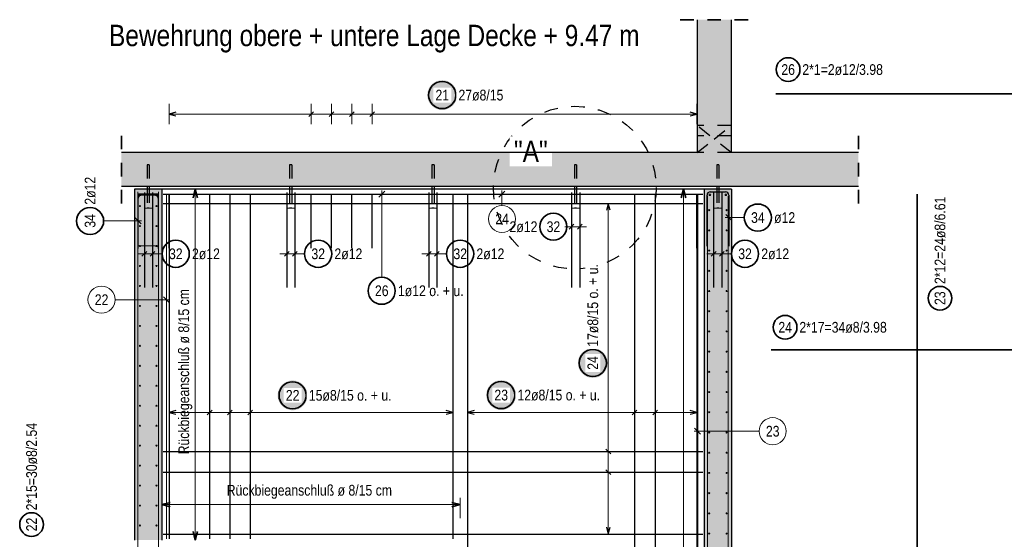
# Model space of a CAD drawing. Header units: millimetres. Extents: x -10.2 to 30.7, y 0 to 21.
# Tile 23 of 40: x 8.9 to 16.2, y 6.2 to 10.1. Entities that reach past the tile are written whole.
import ezdxf

# ---------------------------------------------------------------- set-up
doc = ezdxf.new("R2010")
doc.units = ezdxf.units.MM
doc.linetypes.add('HIDDEN', pattern=[0.375, 0.25, -0.125])
doc.layers.add('Achsen', color=7, linetype='Continuous', lineweight=20)
doc.layers.add('nplo Bewehrung', color=7, linetype='Continuous', lineweight=20)
doc.styles.add('Arial Narrow', font='ARIALN.TTF')

msp = doc.modelspace()

# ---------------------------------------------------------------- hatches: boundary and pattern name
at = {"lineweight": 13, "true_color": 0xd7ffd7}
for points in [[(14.162, 10.078), (14.162, 9.0976), (13.912, 9.0976), (13.912, 10.078)], [(15.1001, 9.0976), (15.1001, 8.8476), (9.6665, 8.8476), (9.6665, 9.0976)], [(9.9644, 8.8276), (9.9644, 6.241), (9.7644, 6.241), (9.7644, 8.8276)], [(9.9644, 8.8276), (9.9644, 6.241), (9.7644, 6.241), (9.7644, 8.8276)], [(14.1644, 8.8276), (14.1644, 2.141), (13.9644, 2.141), (13.9644, 8.8276)]]:
    msp.add_hatch(color=254, dxfattribs=at).paths.add_polyline_path(points)
at = {"lineweight": 25, "true_color": 0xffffff}
for points in [[(12.1419, 9.5222), (12.1419, 9.526), (12.1417, 9.5298), (12.1413, 9.5337), (12.1409, 9.5375), (12.1403, 9.5413), (12.1395, 9.545), (12.1387, 9.5488), (12.1377, 9.5525), (12.1366, 9.5562), (12.1353, 9.5598), (12.1339, 9.5634), (12.1324, 9.5669), (12.1308, 9.5704), (12.1291, 9.5738), (12.1272, 9.5772), (12.1252, 9.5804), (12.1231, 9.5837), (12.1209, 9.5868), (12.1186, 9.5899), (12.1162, 9.5929), (12.1137, 9.5958), (12.1111, 9.5986), (12.1083, 9.6013), (12.1055, 9.6039), (12.1026, 9.6064), (12.0997, 9.6088), (12.0966, 9.6112), (12.0934, 9.6134), (12.0902, 9.6154), (12.0869, 9.6174), (12.0836, 9.6193), (12.0802, 9.621), (12.0767, 9.6226), (12.0731, 9.6241), (12.0696, 9.6255), (12.0659, 9.6268), (12.0623, 9.6279), (12.0585, 9.6289), (12.0548, 9.6298), (12.051, 9.6305), (12.0472, 9.6311), (12.0434, 9.6316), (12.0396, 9.6319), (12.0358, 9.6321), (12.0319, 9.6322), (12.0281, 9.6321), (12.0243, 9.6319), (12.0204, 9.6316), (12.0166, 9.6311), (12.0128, 9.6305), (12.0091, 9.6298), (12.0053, 9.6289), (12.0016, 9.6279), (11.9979, 9.6268), (11.9943, 9.6255), (11.9907, 9.6241), (11.9872, 9.6226), (11.9837, 9.621), (11.9803, 9.6193), (11.9769, 9.6174), (11.9736, 9.6154), (11.9704, 9.6134), (11.9673, 9.6112), (11.9642, 9.6088), (11.9612, 9.6064), (11.9583, 9.6039), (11.9555, 9.6013), (11.9528, 9.5986), (11.9502, 9.5958), (11.9477, 9.5929), (11.9453, 9.5899), (11.9429, 9.5868), (11.9407, 9.5837), (11.9386, 9.5804), (11.9367, 9.5772), (11.9348, 9.5738), (11.9331, 9.5704), (11.9314, 9.5669), (11.9299, 9.5634), (11.9286, 9.5598), (11.9273, 9.5562), (11.9262, 9.5525), (11.9252, 9.5488), (11.9243, 9.545), (11.9236, 9.5413), (11.923, 9.5375), (11.9225, 9.5337), (11.9222, 9.5298), (11.922, 9.526), (11.9219, 9.5222), (11.922, 9.5183), (11.9222, 9.5145), (11.9225, 9.5107), (11.923, 9.5068), (11.9236, 9.5031), (11.9243, 9.4993), (11.9252, 9.4955), (11.9262, 9.4918), (11.9273, 9.4882), (11.9286, 9.4845), (11.9299, 9.481), (11.9314, 9.4774), (11.9331, 9.4739), (11.9348, 9.4705), (11.9367, 9.4672), (11.9386, 9.4639), (11.9407, 9.4606), (11.9429, 9.4575), (11.9453, 9.4544), (11.9477, 9.4515), (11.9502, 9.4486), (11.9528, 9.4457), (11.9555, 9.443), (11.9583, 9.4404), (11.9612, 9.4379), (11.9642, 9.4355), (11.9673, 9.4332), (11.9704, 9.431), (11.9736, 9.4289), (11.9769, 9.4269), (11.9803, 9.425), (11.9837, 9.4233), (11.9872, 9.4217), (11.9907, 9.4202), (11.9943, 9.4188), (11.9979, 9.4175), (12.0016, 9.4164), (12.0053, 9.4154), (12.0091, 9.4146), (12.0128, 9.4138), (12.0166, 9.4132), (12.0204, 9.4128), (12.0243, 9.4124), (12.0281, 9.4122), (12.0319, 9.4122), (12.0358, 9.4122), (12.0396, 9.4124), (12.0434, 9.4128), (12.0472, 9.4132), (12.051, 9.4138), (12.0548, 9.4146), (12.0585, 9.4154), (12.0623, 9.4164), (12.0659, 9.4175), (12.0696, 9.4188), (12.0731, 9.4202), (12.0767, 9.4217), (12.0802, 9.4233), (12.0836, 9.425), (12.0869, 9.4269), (12.0902, 9.4289), (12.0934, 9.431), (12.0966, 9.4332), (12.0997, 9.4355), (12.1026, 9.4379), (12.1055, 9.4404), (12.1083, 9.443), (12.1111, 9.4457), (12.1137, 9.4486), (12.1162, 9.4515), (12.1186, 9.4544), (12.1209, 9.4575), (12.1231, 9.4606), (12.1252, 9.4639), (12.1272, 9.4672), (12.1291, 9.4705), (12.1308, 9.4739), (12.1324, 9.4774), (12.1339, 9.481), (12.1353, 9.4845), (12.1366, 9.4882), (12.1377, 9.4918), (12.1387, 9.4955), (12.1395, 9.4993), (12.1403, 9.5031), (12.1409, 9.5068), (12.1413, 9.5107), (12.1417, 9.5145)], [(13.2523, 7.5463), (13.2522, 7.5501), (13.252, 7.5539), (13.2517, 7.5578), (13.2512, 7.5616), (13.2506, 7.5654), (13.2499, 7.5691), (13.249, 7.5729), (13.248, 7.5766), (13.2469, 7.5803), (13.2457, 7.5839), (13.2443, 7.5875), (13.2428, 7.591), (13.2412, 7.5945), (13.2394, 7.5979), (13.2375, 7.6013), (13.2356, 7.6046), (13.2335, 7.6078), (13.2313, 7.6109), (13.229, 7.614), (13.2265, 7.617), (13.224, 7.6199), (13.2214, 7.6227), (13.2187, 7.6254), (13.2159, 7.628), (13.213, 7.6305), (13.21, 7.6329), (13.2069, 7.6353), (13.2038, 7.6375), (13.2006, 7.6395), (13.1973, 7.6415), (13.1939, 7.6434), (13.1905, 7.6451), (13.187, 7.6468), (13.1835, 7.6483), (13.1799, 7.6496), (13.1763, 7.6509), (13.1726, 7.652), (13.1689, 7.653), (13.1652, 7.6539), (13.1614, 7.6546), (13.1576, 7.6552), (13.1538, 7.6557), (13.15, 7.656), (13.1461, 7.6562), (13.1423, 7.6563), (13.1384, 7.6562), (13.1346, 7.656), (13.1308, 7.6557), (13.127, 7.6552), (13.1232, 7.6546), (13.1194, 7.6539), (13.1157, 7.653), (13.112, 7.652), (13.1083, 7.6509), (13.1047, 7.6496), (13.1011, 7.6483), (13.0975, 7.6468), (13.0941, 7.6451), (13.0906, 7.6434), (13.0873, 7.6415), (13.084, 7.6395), (13.0808, 7.6375), (13.0776, 7.6353), (13.0746, 7.6329), (13.0716, 7.6305), (13.0687, 7.628), (13.0659, 7.6254), (13.0632, 7.6227), (13.0605, 7.6199), (13.058, 7.617), (13.0556, 7.614), (13.0533, 7.6109), (13.0511, 7.6078), (13.049, 7.6046), (13.047, 7.6013), (13.0452, 7.5979), (13.0434, 7.5945), (13.0418, 7.591), (13.0403, 7.5875), (13.0389, 7.5839), (13.0377, 7.5803), (13.0365, 7.5766), (13.0356, 7.5729), (13.0347, 7.5691), (13.034, 7.5654), (13.0334, 7.5616), (13.0329, 7.5578), (13.0326, 7.5539), (13.0324, 7.5501), (13.0323, 7.5463), (13.0324, 7.5424), (13.0326, 7.5386), (13.0329, 7.5348), (13.0334, 7.531), (13.034, 7.5272), (13.0347, 7.5234), (13.0356, 7.5197), (13.0365, 7.5159), (13.0377, 7.5123), (13.0389, 7.5086), (13.0403, 7.5051), (13.0418, 7.5015), (13.0434, 7.498), (13.0452, 7.4946), (13.047, 7.4913), (13.049, 7.488), (13.0511, 7.4848), (13.0533, 7.4816), (13.0556, 7.4785), (13.058, 7.4756), (13.0605, 7.4727), (13.0632, 7.4699), (13.0659, 7.4671), (13.0687, 7.4645), (13.0716, 7.462), (13.0746, 7.4596), (13.0776, 7.4573), (13.0808, 7.4551), (13.084, 7.453), (13.0873, 7.451), (13.0906, 7.4491), (13.0941, 7.4474), (13.0975, 7.4458), (13.1011, 7.4443), (13.1047, 7.4429), (13.1083, 7.4416), (13.112, 7.4405), (13.1157, 7.4395), (13.1194, 7.4387), (13.1232, 7.4379), (13.127, 7.4373), (13.1308, 7.4369), (13.1346, 7.4365), (13.1384, 7.4363), (13.1423, 7.4363), (13.1461, 7.4363), (13.15, 7.4365), (13.1538, 7.4369), (13.1576, 7.4373), (13.1614, 7.4379), (13.1652, 7.4387), (13.1689, 7.4395), (13.1726, 7.4405), (13.1763, 7.4416), (13.1799, 7.4429), (13.1835, 7.4443), (13.187, 7.4458), (13.1905, 7.4474), (13.1939, 7.4491), (13.1973, 7.451), (13.2006, 7.453), (13.2038, 7.4551), (13.2069, 7.4573), (13.21, 7.4596), (13.213, 7.462), (13.2159, 7.4645), (13.2187, 7.4671), (13.2214, 7.4699), (13.224, 7.4727), (13.2265, 7.4756), (13.229, 7.4785), (13.2313, 7.4816), (13.2335, 7.4848), (13.2356, 7.488), (13.2375, 7.4913), (13.2394, 7.4946), (13.2412, 7.498), (13.2428, 7.5015), (13.2443, 7.5051), (13.2457, 7.5086), (13.2469, 7.5123), (13.248, 7.5159), (13.249, 7.5197), (13.2499, 7.5234), (13.2506, 7.5272), (13.2512, 7.531), (13.2517, 7.5348), (13.252, 7.5386)], [(11.0388, 7.3081), (11.0388, 7.3119), (11.0385, 7.3158), (11.0382, 7.3196), (11.0377, 7.3234), (11.0371, 7.3272), (11.0364, 7.331), (11.0356, 7.3347), (11.0346, 7.3384), (11.0334, 7.3421), (11.0322, 7.3457), (11.0308, 7.3493), (11.0293, 7.3529), (11.0277, 7.3563), (11.0259, 7.3598), (11.0241, 7.3631), (11.0221, 7.3664), (11.02, 7.3696), (11.0178, 7.3728), (11.0155, 7.3758), (11.0131, 7.3788), (11.0106, 7.3817), (11.0079, 7.3845), (11.0052, 7.3872), (11.0024, 7.3899), (10.9995, 7.3924), (10.9965, 7.3948), (10.9935, 7.3971), (10.9903, 7.3993), (10.9871, 7.4014), (10.9838, 7.4034), (10.9805, 7.4052), (10.977, 7.407), (10.9736, 7.4086), (10.97, 7.4101), (10.9664, 7.4115), (10.9628, 7.4127), (10.9591, 7.4138), (10.9554, 7.4148), (10.9517, 7.4157), (10.9479, 7.4164), (10.9441, 7.417), (10.9403, 7.4175), (10.9365, 7.4178), (10.9327, 7.418), (10.9288, 7.4181), (10.925, 7.418), (10.9211, 7.4178), (10.9173, 7.4175), (10.9135, 7.417), (10.9097, 7.4164), (10.9059, 7.4157), (10.9022, 7.4148), (10.8985, 7.4138), (10.8948, 7.4127), (10.8912, 7.4115), (10.8876, 7.4101), (10.8841, 7.4086), (10.8806, 7.407), (10.8772, 7.4052), (10.8738, 7.4034), (10.8705, 7.4014), (10.8673, 7.3993), (10.8642, 7.3971), (10.8611, 7.3948), (10.8581, 7.3924), (10.8552, 7.3899), (10.8524, 7.3872), (10.8497, 7.3845), (10.8471, 7.3817), (10.8446, 7.3788), (10.8421, 7.3758), (10.8398, 7.3728), (10.8376, 7.3696), (10.8355, 7.3664), (10.8336, 7.3631), (10.8317, 7.3598), (10.83, 7.3563), (10.8283, 7.3529), (10.8268, 7.3493), (10.8255, 7.3457), (10.8242, 7.3421), (10.8231, 7.3384), (10.8221, 7.3347), (10.8212, 7.331), (10.8205, 7.3272), (10.8199, 7.3234), (10.8194, 7.3196), (10.8191, 7.3158), (10.8189, 7.3119), (10.8188, 7.3081), (10.8189, 7.3043), (10.8191, 7.3004), (10.8194, 7.2966), (10.8199, 7.2928), (10.8205, 7.289), (10.8212, 7.2852), (10.8221, 7.2815), (10.8231, 7.2778), (10.8242, 7.2741), (10.8255, 7.2705), (10.8268, 7.2669), (10.8283, 7.2634), (10.83, 7.2599), (10.8317, 7.2565), (10.8336, 7.2531), (10.8355, 7.2498), (10.8376, 7.2466), (10.8398, 7.2435), (10.8421, 7.2404), (10.8446, 7.2374), (10.8471, 7.2345), (10.8497, 7.2317), (10.8524, 7.229), (10.8552, 7.2264), (10.8581, 7.2238), (10.8611, 7.2214), (10.8642, 7.2191), (10.8673, 7.2169), (10.8705, 7.2148), (10.8738, 7.2128), (10.8772, 7.211), (10.8806, 7.2092), (10.8841, 7.2076), (10.8876, 7.2061), (10.8912, 7.2047), (10.8948, 7.2035), (10.8985, 7.2024), (10.9022, 7.2014), (10.9059, 7.2005), (10.9097, 7.1998), (10.9135, 7.1992), (10.9173, 7.1987), (10.9211, 7.1984), (10.925, 7.1982), (10.9288, 7.1981), (10.9327, 7.1982), (10.9365, 7.1984), (10.9403, 7.1987), (10.9441, 7.1992), (10.9479, 7.1998), (10.9517, 7.2005), (10.9554, 7.2014), (10.9591, 7.2024), (10.9628, 7.2035), (10.9664, 7.2047), (10.97, 7.2061), (10.9736, 7.2076), (10.977, 7.2092), (10.9805, 7.211), (10.9838, 7.2128), (10.9871, 7.2148), (10.9903, 7.2169), (10.9935, 7.2191), (10.9965, 7.2214), (10.9995, 7.2238), (11.0024, 7.2264), (11.0052, 7.229), (11.0079, 7.2317), (11.0106, 7.2345), (11.0131, 7.2374), (11.0155, 7.2404), (11.0178, 7.2435), (11.02, 7.2466), (11.0221, 7.2498), (11.0241, 7.2531), (11.0259, 7.2565), (11.0277, 7.2599), (11.0293, 7.2634), (11.0308, 7.2669), (11.0322, 7.2705), (11.0334, 7.2741), (11.0346, 7.2778), (11.0356, 7.2815), (11.0364, 7.2852), (11.0371, 7.289), (11.0377, 7.2928), (11.0382, 7.2966), (11.0385, 7.3004)], [(12.5766, 7.3102), (12.5765, 7.314), (12.5763, 7.3179), (12.576, 7.3217), (12.5755, 7.3255), (12.5749, 7.3293), (12.5742, 7.3331), (12.5733, 7.3368), (12.5723, 7.3405), (12.5712, 7.3442), (12.5699, 7.3478), (12.5686, 7.3514), (12.567, 7.3549), (12.5654, 7.3584), (12.5637, 7.3618), (12.5618, 7.3652), (12.5598, 7.3685), (12.5578, 7.3717), (12.5556, 7.3749), (12.5532, 7.3779), (12.5508, 7.3809), (12.5483, 7.3838), (12.5457, 7.3866), (12.543, 7.3893), (12.5402, 7.3919), (12.5373, 7.3945), (12.5343, 7.3969), (12.5312, 7.3992), (12.5281, 7.4014), (12.5249, 7.4035), (12.5216, 7.4055), (12.5182, 7.4073), (12.5148, 7.4091), (12.5113, 7.4107), (12.5078, 7.4122), (12.5042, 7.4136), (12.5006, 7.4148), (12.4969, 7.4159), (12.4932, 7.4169), (12.4894, 7.4178), (12.4857, 7.4185), (12.4819, 7.4191), (12.4781, 7.4196), (12.4742, 7.4199), (12.4704, 7.4201), (12.4666, 7.4202), (12.4627, 7.4201), (12.4589, 7.4199), (12.4551, 7.4196), (12.4513, 7.4191), (12.4475, 7.4185), (12.4437, 7.4178), (12.4399, 7.4169), (12.4362, 7.4159), (12.4326, 7.4148), (12.4289, 7.4136), (12.4254, 7.4122), (12.4218, 7.4107), (12.4183, 7.4091), (12.4149, 7.4073), (12.4116, 7.4055), (12.4083, 7.4035), (12.405, 7.4014), (12.4019, 7.3992), (12.3988, 7.3969), (12.3959, 7.3945), (12.393, 7.3919), (12.3901, 7.3893), (12.3874, 7.3866), (12.3848, 7.3838), (12.3823, 7.3809), (12.3799, 7.3779), (12.3776, 7.3749), (12.3754, 7.3717), (12.3733, 7.3685), (12.3713, 7.3652), (12.3694, 7.3618), (12.3677, 7.3584), (12.3661, 7.3549), (12.3646, 7.3514), (12.3632, 7.3478), (12.3619, 7.3442), (12.3608, 7.3405), (12.3598, 7.3368), (12.359, 7.3331), (12.3582, 7.3293), (12.3576, 7.3255), (12.3572, 7.3217), (12.3568, 7.3179), (12.3566, 7.314), (12.3566, 7.3102), (12.3566, 7.3064), (12.3568, 7.3025), (12.3572, 7.2987), (12.3576, 7.2949), (12.3582, 7.2911), (12.359, 7.2873), (12.3598, 7.2836), (12.3608, 7.2799), (12.3619, 7.2762), (12.3632, 7.2726), (12.3646, 7.269), (12.3661, 7.2655), (12.3677, 7.262), (12.3694, 7.2586), (12.3713, 7.2552), (12.3733, 7.2519), (12.3754, 7.2487), (12.3776, 7.2455), (12.3799, 7.2425), (12.3823, 7.2395), (12.3848, 7.2366), (12.3874, 7.2338), (12.3901, 7.2311), (12.393, 7.2285), (12.3959, 7.2259), (12.3988, 7.2235), (12.4019, 7.2212), (12.405, 7.219), (12.4083, 7.2169), (12.4116, 7.2149), (12.4149, 7.2131), (12.4183, 7.2113), (12.4218, 7.2097), (12.4254, 7.2082), (12.4289, 7.2068), (12.4326, 7.2056), (12.4362, 7.2045), (12.4399, 7.2035), (12.4437, 7.2026), (12.4475, 7.2019), (12.4513, 7.2013), (12.4551, 7.2008), (12.4589, 7.2005), (12.4627, 7.2003), (12.4666, 7.2002), (12.4704, 7.2003), (12.4742, 7.2005), (12.4781, 7.2008), (12.4819, 7.2013), (12.4857, 7.2019), (12.4894, 7.2026), (12.4932, 7.2035), (12.4969, 7.2045), (12.5006, 7.2056), (12.5042, 7.2068), (12.5078, 7.2082), (12.5113, 7.2097), (12.5148, 7.2113), (12.5182, 7.2131), (12.5216, 7.2149), (12.5249, 7.2169), (12.5281, 7.219), (12.5312, 7.2212), (12.5343, 7.2235), (12.5373, 7.2259), (12.5402, 7.2285), (12.543, 7.2311), (12.5457, 7.2338), (12.5483, 7.2366), (12.5508, 7.2395), (12.5532, 7.2425), (12.5556, 7.2455), (12.5578, 7.2487), (12.5598, 7.2519), (12.5618, 7.2552), (12.5637, 7.2586), (12.5654, 7.262), (12.567, 7.2655), (12.5686, 7.269), (12.5699, 7.2726), (12.5712, 7.2762), (12.5723, 7.2799), (12.5733, 7.2836), (12.5742, 7.2873), (12.5749, 7.2911), (12.5755, 7.2949), (12.576, 7.2987), (12.5763, 7.3025)]]:
    msp.add_hatch(color=7, dxfattribs=at).paths.add_polyline_path(points)

# ---------------------------------------------------------------- linework, layer by layer
at = {"color": 2, "linetype": 'HIDDEN', "lineweight": 35, "ltscale": 0.25}
for p, q in [((14.287, 10.078), (13.787, 10.078)), ((9.6665, 9.2226), (9.6665, 8.7226)), ((15.1001, 9.2226), (15.1001, 8.7226))]:
    msp.add_line(p, q, dxfattribs=at)
at = {"color": 3, "linetype": 'Continuous', "lineweight": 25}
for p, q in [((13.912, 10.078), (13.912, 9.0976)), ((14.162, 10.078), (14.162, 9.0976)), ((10.0684, 9.3952), (10.0184, 9.3818)), ((10.0184, 9.3818), (10.0684, 9.3684)), ((11.0839, 9.3995), (11.0486, 9.3641)), ((11.2336, 9.3995), (11.1983, 9.3641)), ((11.3833, 9.3995), (11.348, 9.3641)), ((11.533, 9.3995), (11.4977, 9.3641)), ((13.9104, 9.3818), (13.8604, 9.3952)), ((13.8604, 9.3684), (13.9104, 9.3818)), ((15.1001, 9.0976), (14.162, 9.0976)), ((15.1001, 8.8476), (9.6665, 8.8476)), ((9.7644, 8.8276), (9.7644, 6.241)), ((9.9644, 8.8276), (9.7644, 8.8276)), ((9.8144, 8.7856), (9.9144, 8.7856)), ((9.836, 8.8026), (9.836, 8.1026)), ((9.8564, 8.8476), (9.8564, 8.8276)), ((9.8724, 8.8476), (9.8724, 8.8276)), ((9.896, 8.8026), (9.896, 8.1026)), ((9.9644, 8.8276), (9.9644, 6.241)), ((13.9644, 8.8276), (9.9644, 8.8276)), ((9.9744, 8.7926), (13.9544, 8.7926)), ((10.0184, 8.7926), (10.0184, 6.251)), ((10.0184, 8.3926), (10.0184, 8.7926)), ((10.3173, 8.7926), (10.3173, 6.251)), ((10.4667, 8.7926), (10.4667, 6.251)), ((10.6161, 8.7926), (10.6161, 6.251)), ((10.886, 8.8026), (10.886, 8.1026)), ((10.9064, 8.8476), (10.9064, 8.8276)), ((10.9224, 8.8476), (10.9224, 8.8276)), ((10.946, 8.8026), (10.946, 8.1026)), ((11.0663, 8.3926), (11.0663, 8.7926)), ((11.216, 8.3926), (11.216, 8.7926)), ((11.3657, 8.3926), (11.3657, 8.7926)), ((11.5153, 8.3926), (11.5153, 8.7926)), ((11.6079, 8.8146), (11.5637, 8.7705)), ((11.9329, 8.8026), (11.9329, 8.1026)), ((11.9564, 8.8476), (11.9564, 8.8276)), ((11.9724, 8.8476), (11.9724, 8.8276)), ((11.9929, 8.8026), (11.9929, 8.1026)), ((12.1104, 8.7926), (12.1104, 6.251)), ((12.2184, 8.7875), (12.2184, 2.181)), ((12.986, 8.8026), (12.986, 8.1026)), ((13.0064, 8.8476), (13.0064, 8.8276)), ((13.0224, 8.8476), (13.0224, 8.8276)), ((13.046, 8.8026), (13.046, 8.1026)), ((13.449, 8.7875), (13.449, 2.181)), ((13.6028, 8.7875), (13.6028, 2.181)), ((13.9104, 8.3926), (13.9104, 8.7926)), ((13.9104, 8.7875), (13.9104, 2.181)), ((13.9144, 8.7926), (13.9144, 2.186)), ((13.9644, 8.8276), (13.9644, 2.141)), ((14.1644, 8.8276), (13.9644, 8.8276)), ((14.0084, 8.8076), (14.1204, 8.8076)), ((14.0329, 8.8026), (14.0329, 8.1026)), ((14.0564, 8.8476), (14.0564, 8.8276)), ((14.0724, 8.8476), (14.0724, 8.8276)), ((14.0929, 8.8026), (14.0929, 8.1026)), ((14.1644, 8.8276), (14.1644, 2.141)), ((9.7904, 8.3916), (9.7904, 8.7616)), ((9.9384, 8.7616), (9.9384, 8.3916)), ((9.9744, 8.7236), (13.9544, 8.7236)), ((13.2564, 8.7236), (13.243, 8.6736)), ((13.2698, 8.6736), (13.2564, 8.7236)), ((13.9844, 8.4076), (13.9844, 8.7836)), ((14.1444, 8.7836), (14.1444, 8.4076)), ((14.1223, 8.641), (14.1665, 8.5968)), ((9.8125, 8.5717), (9.7683, 8.6159)), ((13.0036, 8.5693), (12.9683, 8.5339)), ((13.0636, 8.5693), (13.0283, 8.5339)), ((9.8536, 8.3693), (9.8183, 8.3339)), ((9.9136, 8.3693), (9.8783, 8.3339)), ((10.9036, 8.3693), (10.8683, 8.3339)), ((10.9636, 8.3693), (10.9283, 8.3339)), ((11.9506, 8.3693), (11.9152, 8.3339)), ((12.0106, 8.3693), (11.9752, 8.3339)), ((14.0506, 8.3693), (14.0152, 8.3339)), ((14.1106, 8.3693), (14.0752, 8.3339)), ((10.0684, 7.1952), (10.0184, 7.1818)), ((10.2996, 7.1641), (10.335, 7.1995)), ((10.449, 7.1641), (10.4844, 7.1995)), ((10.5985, 7.1641), (10.6338, 7.1995)), ((12.1104, 7.1818), (12.0604, 7.1952)), ((12.2684, 7.1952), (12.2184, 7.1818)), ((13.4313, 7.1641), (13.4666, 7.1995)), ((13.5851, 7.1641), (13.6205, 7.1995)), ((13.9104, 7.1818), (13.8604, 7.1952)), ((10.0184, 7.1818), (10.0684, 7.1684)), ((12.0604, 7.1684), (12.1104, 7.1818)), ((12.2184, 7.1818), (12.2684, 7.1684)), ((13.8604, 7.1684), (13.9104, 7.1818)), ((13.2741, 6.8769), (13.2388, 6.9123)), ((9.9744, 6.8946), (13.9544, 6.8946)), ((13.2741, 6.7245), (13.2388, 6.7599)), ((9.9744, 6.7422), (13.9544, 6.7422)), ((13.243, 6.335), (13.2564, 6.285)), ((13.2564, 6.285), (13.2698, 6.335)), ((9.9744, 6.285), (13.9544, 6.285))]:
    msp.add_line(p, q, dxfattribs=at)
at = {"color": 3, "linetype": 'HIDDEN', "lineweight": 25, "ltscale": 0.25}
for p, q in [((14.1618, 10.078), (14.1618, 9.2976)), ((14.1618, 9.2976), (13.912, 9.2976)), ((14.1618, 9.2976), (14.1618, 9.0976)), ((14.1618, 9.222), (13.912, 9.222)), ((14.1618, 9.0976), (13.912, 9.0976)), ((9.8564, 9.0076), (9.8564, 8.8476)), ((9.857, 9.0076), (9.8564, 9.0076)), ((9.8588, 9.0076), (9.857, 9.0076)), ((9.8614, 9.0076), (9.8588, 9.0076)), ((9.8644, 9.0076), (9.8614, 9.0076)), ((9.8675, 9.0076), (9.8644, 9.0076)), ((9.8701, 9.0076), (9.8675, 9.0076)), ((9.8718, 9.0076), (9.8701, 9.0076)), ((9.8724, 9.0076), (9.8718, 9.0076)), ((9.8724, 9.0076), (9.8724, 8.8476)), ((10.9064, 9.0076), (10.9064, 8.8476)), ((10.907, 9.0076), (10.9064, 9.0076)), ((10.9088, 9.0076), (10.907, 9.0076)), ((10.9114, 9.0076), (10.9088, 9.0076)), ((10.9144, 9.0076), (10.9114, 9.0076)), ((10.9175, 9.0076), (10.9144, 9.0076)), ((10.9201, 9.0076), (10.9175, 9.0076)), ((10.9218, 9.0076), (10.9201, 9.0076)), ((10.9224, 9.0076), (10.9218, 9.0076)), ((10.9224, 9.0076), (10.9224, 8.8476)), ((11.9564, 9.0076), (11.9564, 8.8476)), ((11.957, 9.0076), (11.9564, 9.0076)), ((11.9588, 9.0076), (11.957, 9.0076)), ((11.9614, 9.0076), (11.9588, 9.0076)), ((11.9644, 9.0076), (11.9614, 9.0076)), ((11.9675, 9.0076), (11.9644, 9.0076)), ((11.9701, 9.0076), (11.9675, 9.0076)), ((11.9718, 9.0076), (11.9701, 9.0076)), ((11.9724, 9.0076), (11.9718, 9.0076)), ((11.9724, 9.0076), (11.9724, 8.8476)), ((13.0064, 9.0076), (13.0064, 8.8476)), ((13.007, 9.0076), (13.0064, 9.0076)), ((13.0088, 9.0076), (13.007, 9.0076)), ((13.0114, 9.0076), (13.0088, 9.0076)), ((13.0144, 9.0076), (13.0114, 9.0076)), ((13.0175, 9.0076), (13.0144, 9.0076)), ((13.0201, 9.0076), (13.0175, 9.0076)), ((13.0218, 9.0076), (13.0201, 9.0076)), ((13.0224, 9.0076), (13.0218, 9.0076)), ((13.0224, 9.0076), (13.0224, 8.8476)), ((14.0564, 9.0076), (14.0564, 8.8476)), ((14.057, 9.0076), (14.0564, 9.0076)), ((14.0588, 9.0076), (14.057, 9.0076)), ((14.0614, 9.0076), (14.0588, 9.0076)), ((14.0644, 9.0076), (14.0614, 9.0076)), ((14.0675, 9.0076), (14.0644, 9.0076)), ((14.0701, 9.0076), (14.0675, 9.0076)), ((14.0718, 9.0076), (14.0701, 9.0076)), ((14.0724, 9.0076), (14.0718, 9.0076)), ((14.0724, 9.0076), (14.0724, 8.8476)), ((9.8564, 8.8276), (9.8564, 8.6876)), ((9.8724, 8.8276), (9.8724, 8.6876)), ((10.9064, 8.8276), (10.9064, 8.6876)), ((10.9224, 8.8276), (10.9224, 8.6876)), ((11.9564, 8.8276), (11.9564, 8.6876)), ((11.9724, 8.8276), (11.9724, 8.6876)), ((13.0064, 8.8276), (13.0064, 8.6876)), ((13.0224, 8.8276), (13.0224, 8.6876)), ((14.0564, 8.8276), (14.0564, 8.6876)), ((14.0724, 8.8276), (14.0724, 8.6876)), ((9.857, 8.6876), (9.8564, 8.6876)), ((9.8588, 8.6876), (9.857, 8.6876)), ((9.8614, 8.6876), (9.8588, 8.6876)), ((9.8644, 8.6876), (9.8614, 8.6876)), ((9.8675, 8.6876), (9.8644, 8.6876)), ((9.8701, 8.6876), (9.8675, 8.6876)), ((9.8718, 8.6876), (9.8701, 8.6876)), ((9.8724, 8.6876), (9.8718, 8.6876)), ((10.907, 8.6876), (10.9064, 8.6876)), ((10.9088, 8.6876), (10.907, 8.6876)), ((10.9114, 8.6876), (10.9088, 8.6876)), ((10.9144, 8.6876), (10.9114, 8.6876)), ((10.9175, 8.6876), (10.9144, 8.6876)), ((10.9201, 8.6876), (10.9175, 8.6876)), ((10.9218, 8.6876), (10.9201, 8.6876)), ((10.9224, 8.6876), (10.9218, 8.6876)), ((11.957, 8.6876), (11.9564, 8.6876)), ((11.9588, 8.6876), (11.957, 8.6876)), ((11.9614, 8.6876), (11.9588, 8.6876)), ((11.9644, 8.6876), (11.9614, 8.6876)), ((11.9675, 8.6876), (11.9644, 8.6876)), ((11.9701, 8.6876), (11.9675, 8.6876)), ((11.9718, 8.6876), (11.9701, 8.6876)), ((11.9724, 8.6876), (11.9718, 8.6876)), ((13.007, 8.6876), (13.0064, 8.6876)), ((13.0088, 8.6876), (13.007, 8.6876)), ((13.0114, 8.6876), (13.0088, 8.6876)), ((13.0144, 8.6876), (13.0114, 8.6876)), ((13.0175, 8.6876), (13.0144, 8.6876)), ((13.0201, 8.6876), (13.0175, 8.6876)), ((13.0218, 8.6876), (13.0201, 8.6876)), ((13.0224, 8.6876), (13.0218, 8.6876)), ((14.057, 8.6876), (14.0564, 8.6876)), ((14.0588, 8.6876), (14.057, 8.6876)), ((14.0614, 8.6876), (14.0588, 8.6876)), ((14.0644, 8.6876), (14.0614, 8.6876)), ((14.0675, 8.6876), (14.0644, 8.6876)), ((14.0701, 8.6876), (14.0675, 8.6876)), ((14.0718, 8.6876), (14.0701, 8.6876)), ((14.0724, 8.6876), (14.0718, 8.6876))]:
    msp.add_line(p, q, dxfattribs=at)
at = {"color": 2, "linetype": 'Continuous', "lineweight": 35}
for p, q in [((14.4927, 9.5319), (18.4727, 9.5319)), ((10.2116, 8.8276), (10.1949, 8.7651)), ((10.2284, 8.7651), (10.2116, 8.8276)), ((13.8116, 8.8276), (13.7949, 8.7651)), ((13.8284, 8.7651), (13.8116, 8.8276)), ((15.5329, 8.7926), (15.5329, 2.186)), ((14.4581, 7.6441), (18.4381, 7.6441)), ((10.0269, 6.5188), (9.9644, 6.502)), ((9.9644, 6.502), (10.0269, 6.4853)), ((12.1644, 6.502), (12.1019, 6.5188)), ((12.1019, 6.4853), (12.1644, 6.502)), ((10.1949, 6.3035), (10.2116, 6.241)), ((10.2116, 6.241), (10.2284, 6.3035))]:
    msp.add_line(p, q, dxfattribs=at)
at = {"color": 5, "linetype": 'Continuous', "lineweight": 18}
for p, q in [((10.0184, 9.4568), (10.0184, 9.3068)), ((11.0663, 9.4568), (11.0663, 9.3068)), ((11.216, 9.4568), (11.216, 9.3068)), ((11.3657, 9.4568), (11.3657, 9.3068)), ((11.5153, 9.4568), (11.5153, 9.3068)), ((13.9104, 9.3068), (13.9104, 9.4568)), ((10.0184, 9.3818), (13.9104, 9.3818)), ((11.5858, 8.1792), (11.5858, 8.8176)), ((13.3314, 8.7236), (13.1814, 8.7236)), ((9.5357, 8.5938), (9.8154, 8.5938)), ((12.986, 8.6266), (12.986, 8.4766)), ((13.046, 8.6266), (13.046, 8.4766)), ((14.259, 8.6189), (14.1194, 8.6189)), ((12.936, 8.5516), (13.096, 8.5516)), ((12.9515, 8.5516), (12.936, 8.5516)), ((9.836, 8.4266), (9.836, 8.2766)), ((9.896, 8.4266), (9.896, 8.2766)), ((10.886, 8.4266), (10.886, 8.2766)), ((10.946, 8.4266), (10.946, 8.2766)), ((11.9329, 8.4266), (11.9329, 8.2766)), ((11.9929, 8.4266), (11.9929, 8.2766)), ((14.0329, 8.4266), (14.0329, 8.2766)), ((14.0929, 8.4266), (14.0929, 8.2766)), ((9.786, 8.3516), (9.946, 8.3516)), ((9.9673, 8.3516), (9.946, 8.3516)), ((10.836, 8.3516), (10.996, 8.3516)), ((11.0173, 8.3516), (10.996, 8.3516)), ((11.8829, 8.3516), (12.0429, 8.3516)), ((12.0643, 8.3516), (12.0429, 8.3516)), ((13.9829, 8.3516), (14.1429, 8.3516)), ((14.1643, 8.3516), (14.1429, 8.3516)), ((10.0184, 7.2568), (10.0184, 7.1068)), ((10.3173, 7.1068), (10.3173, 7.2568)), ((10.4667, 7.1068), (10.4667, 7.2568)), ((10.6161, 7.1068), (10.6161, 7.2568)), ((12.1104, 7.1068), (12.1104, 7.2568)), ((12.2184, 7.2568), (12.2184, 7.1068)), ((13.449, 7.1068), (13.449, 7.2568)), ((13.6028, 7.1068), (13.6028, 7.2568)), ((13.9104, 7.1068), (13.9104, 7.2568)), ((12.1104, 7.1818), (10.0184, 7.1818)), ((13.9104, 7.1818), (12.2184, 7.1818)), ((13.3314, 6.8946), (13.1814, 6.8946)), ((13.3314, 6.7422), (13.1814, 6.7422)), ((13.1814, 6.285), (13.3314, 6.285))]:
    msp.add_line(p, q, dxfattribs=at)
at = {"color": 9, "linetype": 'Continuous', "lineweight": 0}
for p, q in [((9.9744, 8.7926), (13.9544, 8.7926)), ((9.9994, 6.251), (9.9994, 8.7926)), ((12.4949, 8.8146), (12.4507, 8.7705)), ((12.4728, 8.7086), (12.4728, 8.8176)), ((9.836, 8.6876), (9.896, 8.6876)), ((10.886, 8.6876), (10.946, 8.6876)), ((11.9329, 8.6876), (11.9929, 8.6876)), ((12.986, 8.6876), (13.046, 8.6876)), ((14.0329, 8.6876), (14.0929, 8.6876)), ((9.6201, 8.0134), (10.0244, 8.0134)), ((10.0215, 7.9913), (9.9773, 8.0355)), ((14.3683, 7.0437), (13.8894, 7.0437)), ((13.8923, 7.0658), (13.9365, 7.0216))]:
    msp.add_line(p, q, dxfattribs=at)
at = {"color": 6, "linetype": 'Continuous', "lineweight": 13}
for p, q in [((10.2616, 8.8276), (10.1116, 8.8276)), ((10.2116, 6.241), (10.2116, 8.8276)), ((13.9116, 8.8276), (13.7616, 8.8276)), ((13.8116, 2.141), (13.8116, 8.8276)), ((9.9644, 6.552), (9.9644, 6.402)), ((12.1644, 6.402), (12.1644, 6.552)), ((9.9644, 6.502), (12.1644, 6.502))]:
    msp.add_line(p, q, dxfattribs=at)
at = {"color": 2, "linetype": 'Continuous', "lineweight": 35}
for centre, radius in [((14.582, 9.7105), 0.0875), ((12.0319, 9.5222), 0.1), ((14.359, 8.6189), 0.1), ((9.4357, 8.5938), 0.1), ((12.8515, 8.5516), 0.1), ((10.0673, 8.3516), 0.1), ((11.1173, 8.3516), 0.1), ((12.1643, 8.3516), 0.1), ((14.2643, 8.3516), 0.1), ((11.5858, 8.0792), 0.1), ((15.702, 8.0239), 0.0875), ((14.5602, 7.8099), 0.0875), ((13.1423, 7.5463), 0.1), ((10.9288, 7.3081), 0.1), ((12.4666, 7.3102), 0.1), ((9.0044, 6.3551), 0.0875)]:
    msp.add_circle(centre, radius, dxfattribs=at)
at = {"color": 3, "linetype": 'HIDDEN', "lineweight": 25, "ltscale": 0.25}
msp.add_circle((13.0096, 8.8395), 0.6, dxfattribs=at)
at = {"color": 9, "linetype": 'Continuous', "lineweight": 0}
for centre in [(12.4728, 8.6086), (9.5201, 8.0134), (14.4683, 7.0437)]:
    msp.add_circle(centre, 0.1, dxfattribs=at)
at = {"color": 3, "linetype": 'Continuous', "lineweight": 25}
for centre, start, end in [((9.8144, 8.7616), 90, 180), ((9.9144, 8.7616), 0, 90), ((14.0084, 8.7836), 90, 180), ((14.1204, 8.7836), 0, 90)]:
    msp.add_arc(centre, 0.024, start, end, dxfattribs=at)
at = {"layer": 'Achsen', "color": 3, "linetype": 'Continuous', "lineweight": 25}
for p, q in [((13.912, 9.2975), (13.9119, 9.2976)), ((13.9119, 9.0976), (13.912, 9.0976))]:
    msp.add_line(p, q, dxfattribs=at)
at = {"layer": 'Achsen', "color": 3, "linetype": 'HIDDEN', "lineweight": 25, "ltscale": 0.25}
for p, q in [((14.1618, 9.0976), (13.912, 9.2975)), ((14.0369, 9.1976), (14.1618, 9.2976)), ((13.912, 9.0976), (14.0369, 9.1976))]:
    msp.add_line(p, q, dxfattribs=at)
at = {"layer": 'nplo Bewehrung', "color": 9, "linetype": 'Continuous', "lineweight": 0}
for p, q in [((9.7884, 8.8076), (9.7884, 8.4116)), ((9.7884, 8.3976), (9.7884, 8.7936)), ((9.7884, 8.7936), (9.9404, 8.7936)), ((9.7904, 8.3916), (9.7904, 8.7856)), ((9.7904, 8.7856), (9.9384, 8.7856)), ((9.9384, 8.7856), (9.9384, 8.3916)), ((9.9404, 8.4116), (9.9404, 8.8076)), ((9.9404, 8.7936), (9.9404, 8.3976)), ((9.7884, 2.3976), (9.7884, 8.7776)), ((9.9404, 2.3976), (9.9404, 8.7776)), ((13.9884, 2.176), (13.9884, 8.776)), ((14.1404, 2.176), (14.1404, 8.776)), ((9.7884, 8.4116), (9.9404, 8.4116))]:
    msp.add_line(p, q, dxfattribs=at)
for centre, radius in [((9.8054, 8.7866), 0.006), ((9.8054, 8.7866), 0.006), ((9.9234, 8.7866), 0.006), ((9.9234, 8.7866), 0.006), ((14.0054, 8.7866), 0.006), ((14.0054, 8.7866), 0.006), ((14.1234, 8.7866), 0.006), ((14.1234, 8.7866), 0.006), ((9.8034, 8.7036), 0.004), ((9.8034, 8.7036), 0.004), ((9.9254, 8.7036), 0.004), ((9.9254, 8.7036), 0.004), ((14.0004, 8.6735), 0.004), ((14.0004, 8.6735), 0.004), ((14.1284, 8.6735), 0.004), ((14.1284, 8.6735), 0.004), ((9.8034, 8.5563), 0.004), ((9.8034, 8.5563), 0.004), ((9.9254, 8.5563), 0.004), ((9.9254, 8.5563), 0.004), ((14.0004, 8.5245), 0.004), ((14.0004, 8.5245), 0.004), ((14.1284, 8.5245), 0.004), ((14.1284, 8.5245), 0.004), ((9.8034, 8.4091), 0.004), ((9.8034, 8.4091), 0.004), ((9.9254, 8.4091), 0.004), ((9.9254, 8.4091), 0.004), ((14.0004, 8.3755), 0.004), ((14.0004, 8.3755), 0.004), ((14.1284, 8.3755), 0.004), ((14.1284, 8.3755), 0.004), ((9.8034, 8.2619), 0.004), ((9.8034, 8.2619), 0.004), ((9.9254, 8.2619), 0.004), ((9.9254, 8.2619), 0.004), ((14.0004, 8.2264), 0.004), ((14.0004, 8.2264), 0.004), ((14.1284, 8.2264), 0.004), ((14.1284, 8.2264), 0.004), ((9.8034, 8.1147), 0.004), ((9.8034, 8.1147), 0.004), ((9.9254, 8.1147), 0.004), ((9.9254, 8.1147), 0.004), ((14.0004, 8.0774), 0.004), ((14.0004, 8.0774), 0.004), ((14.1284, 8.0774), 0.004), ((14.1284, 8.0774), 0.004), ((9.8034, 7.9675), 0.004), ((9.8034, 7.9675), 0.004), ((9.9254, 7.9675), 0.004), ((9.9254, 7.9675), 0.004), ((14.0004, 7.9284), 0.004), ((14.0004, 7.9284), 0.004), ((14.1284, 7.9284), 0.004), ((14.1284, 7.9284), 0.004), ((9.8034, 7.8203), 0.004), ((9.8034, 7.8203), 0.004), ((9.9254, 7.8203), 0.004), ((9.9254, 7.8203), 0.004), ((14.0004, 7.7793), 0.004), ((14.0004, 7.7793), 0.004), ((14.1284, 7.7793), 0.004), ((14.1284, 7.7793), 0.004), ((9.8034, 7.6731), 0.004), ((9.8034, 7.6731), 0.004), ((9.9254, 7.6731), 0.004), ((9.9254, 7.6731), 0.004), ((14.0004, 7.6303), 0.004), ((14.0004, 7.6303), 0.004), ((14.1284, 7.6303), 0.004), ((14.1284, 7.6303), 0.004), ((9.8034, 7.5259), 0.004), ((9.8034, 7.5259), 0.004), ((9.9254, 7.5259), 0.004), ((9.9254, 7.5259), 0.004), ((14.0004, 7.4813), 0.004), ((14.0004, 7.4813), 0.004), ((14.1284, 7.4813), 0.004), ((14.1284, 7.4813), 0.004), ((9.8034, 7.3787), 0.004), ((9.8034, 7.3787), 0.004), ((9.9254, 7.3787), 0.004), ((9.9254, 7.3787), 0.004), ((14.0004, 7.3322), 0.004), ((14.0004, 7.3322), 0.004), ((14.1284, 7.3322), 0.004), ((14.1284, 7.3322), 0.004), ((9.8034, 7.2315), 0.004), ((9.8034, 7.2315), 0.004), ((9.9254, 7.2315), 0.004), ((9.9254, 7.2315), 0.004), ((14.0004, 7.1832), 0.004), ((14.0004, 7.1832), 0.004), ((14.1284, 7.1832), 0.004), ((14.1284, 7.1832), 0.004), ((9.8034, 7.0843), 0.004), ((9.8034, 7.0843), 0.004), ((9.9254, 7.0843), 0.004), ((9.9254, 7.0843), 0.004), ((14.0004, 7.0341), 0.004), ((14.0004, 7.0341), 0.004), ((14.1284, 7.0341), 0.004), ((14.1284, 7.0341), 0.004), ((9.8034, 6.9371), 0.004), ((9.8034, 6.9371), 0.004), ((9.9254, 6.9371), 0.004), ((9.9254, 6.9371), 0.004), ((14.0004, 6.8851), 0.004), ((14.0004, 6.8851), 0.004), ((14.1284, 6.8851), 0.004), ((14.1284, 6.8851), 0.004), ((9.8034, 6.7898), 0.004), ((9.8034, 6.7898), 0.004), ((9.9254, 6.7898), 0.004), ((9.9254, 6.7898), 0.004), ((14.0004, 6.7361), 0.004), ((14.0004, 6.7361), 0.004), ((14.1284, 6.7361), 0.004), ((14.1284, 6.7361), 0.004), ((9.8034, 6.6426), 0.004), ((9.8034, 6.6426), 0.004), ((9.9254, 6.6426), 0.004), ((9.9254, 6.6426), 0.004), ((14.0004, 6.587), 0.004), ((14.0004, 6.587), 0.004), ((14.1284, 6.587), 0.004), ((14.1284, 6.587), 0.004), ((9.8034, 6.4954), 0.004), ((9.8034, 6.4954), 0.004), ((9.9254, 6.4954), 0.004), ((9.9254, 6.4954), 0.004), ((14.0004, 6.438), 0.004), ((14.0004, 6.438), 0.004), ((14.1284, 6.438), 0.004), ((14.1284, 6.438), 0.004), ((9.8034, 6.3482), 0.004), ((9.8034, 6.3482), 0.004), ((9.9254, 6.3482), 0.004), ((9.9254, 6.3482), 0.004), ((14.0004, 6.289), 0.004), ((14.0004, 6.289), 0.004), ((14.1284, 6.289), 0.004), ((14.1284, 6.289), 0.004)]:
    msp.add_circle(centre, radius, dxfattribs=at)

# ---------------------------------------------------------------- texts
at = {"color": 1, "lineweight": 70, "style": 'Arial Narrow'}
msp.add_text('Bewehrung obere + untere Lage Decke + 9.47 m', height=0.1575, dxfattribs=at).set_placement((9.5753, 9.8829))
at = {"color": 2, "lineweight": 35, "style": 'Arial Narrow'}
msp.add_text('Rückbiegeanschluß ø 8/15 cm', height=0.07875, rotation=90, dxfattribs=at).set_placement((10.1659, 6.8731))
msp.add_text('Rückbiegeanschluß ø 8/15 cm', height=0.07875, dxfattribs=at).set_placement((10.4433, 6.5688))
at = {"color": 2, "lineweight": 35, "char_height": 0.07875, "attachment_point": 1, "line_spacing_factor": 0.9, "style": 'Arial Narrow'}
for s, insert in [('26', (14.5324, 9.7498)), ('2*1=2ø12/3.98', (14.687, 9.7498)), ('34', (14.3093, 8.6583)), ('ø12', (14.479, 8.6583)), ('2ø12', (12.5283, 8.591)), ('32', (12.8019, 8.591)), ('32', (10.0177, 8.391)), ('2ø12', (10.1873, 8.391)), ('32', (11.0677, 8.391)), ('2ø12', (11.2373, 8.391)), ('32', (12.1147, 8.391)), ('2ø12', (12.2843, 8.391)), ('32', (14.2147, 8.391)), ('2ø12', (14.3843, 8.391)), ('26', (11.5362, 8.1185)), ('1ø12 o. + u.', (11.7058, 8.1185)), ('24', (14.5105, 7.8493)), ('2*17=34ø8/3.98', (14.6652, 7.8493))]:
    msp.add_mtext(s, dxfattribs=dict(at, insert=insert))
at = {"color": 2, "lineweight": 35, "char_height": 0.07875, "attachment_point": 1, "rotation": 90, "line_spacing_factor": 0.9, "style": 'Arial Narrow'}
for s, insert in [('2ø12', (9.3963, 8.7138)), ('2*12=24ø8/6.61', (15.6626, 8.1289)), ('34', (9.3963, 8.5442)), ('23', (15.6626, 7.9743)), ('2*15=30ø8/2.54', (8.965, 6.4601)), ('22', (8.965, 6.3055))]:
    msp.add_mtext(s, dxfattribs=dict(at, insert=insert))
at = {"color": 9, "lineweight": 0, "char_height": 0.07875, "attachment_point": 1, "line_spacing_factor": 0.9, "style": 'Arial Narrow'}
for s, insert in [('24', (12.4232, 8.648)), ('22', (9.4705, 8.0527)), ('23', (14.4186, 7.0831))]:
    msp.add_mtext(s, dxfattribs=dict(at, insert=insert))

# ---------------------------------------------------------------- next in the draw order: texts
at = {"color": 2, "lineweight": 35, "char_height": 0.07875, "attachment_point": 1, "line_spacing_factor": 0.9, "style": 'Arial Narrow', "bg_fill": 3, "box_fill_scale": 1.2, "bg_fill_color": 256, "bg_fill_true_color": 13158600, "bg_fill_transparency": 0}
for s, insert in [('21', (11.9823, 9.5615)), ('27ø8/15', (12.1519, 9.5615)), ('22', (10.8792, 7.3475)), ('15ø8/15 o. + u.', (11.0488, 7.3475)), ('23', (12.4169, 7.3496)), ('12ø8/15 o. + u.', (12.5866, 7.3496))]:
    msp.add_mtext(s, dxfattribs=dict(at, insert=insert))
at = {"color": 1, "lineweight": 70, "insert": (12.5612, 9.0285), "char_height": 0.1575, "attachment_point": 7, "line_spacing_factor": 0.9, "style": 'Arial Narrow', "bg_fill": 3, "box_fill_scale": 1.2, "bg_fill_color": 256, "bg_fill_true_color": 13158600, "bg_fill_transparency": 0}
msp.add_mtext('"A"', dxfattribs=at)
at = {"color": 2, "lineweight": 35, "char_height": 0.07875, "attachment_point": 1, "rotation": 90, "line_spacing_factor": 0.9, "style": 'Arial Narrow', "bg_fill": 3, "box_fill_scale": 1.2, "bg_fill_color": 256, "bg_fill_true_color": 13158600, "bg_fill_transparency": 0}
for s, insert in [('17ø8/15 o. + u.', (13.1029, 7.6663)), ('24', (13.1029, 7.4967))]:
    msp.add_mtext(s, dxfattribs=dict(at, insert=insert))

# ---------------------------------------------------------------- next in the draw order: linework, layer by layer
at = {"color": 3, "linetype": 'Continuous', "lineweight": 25}
msp.add_line((13.912, 9.0976), (9.6665, 9.0976), dxfattribs=at)
at = {"color": 5, "linetype": 'Continuous', "lineweight": 18}
msp.add_line((13.2564, 8.7236), (13.2564, 6.285), dxfattribs=at)

doc.saveas('drawing.dxf')
